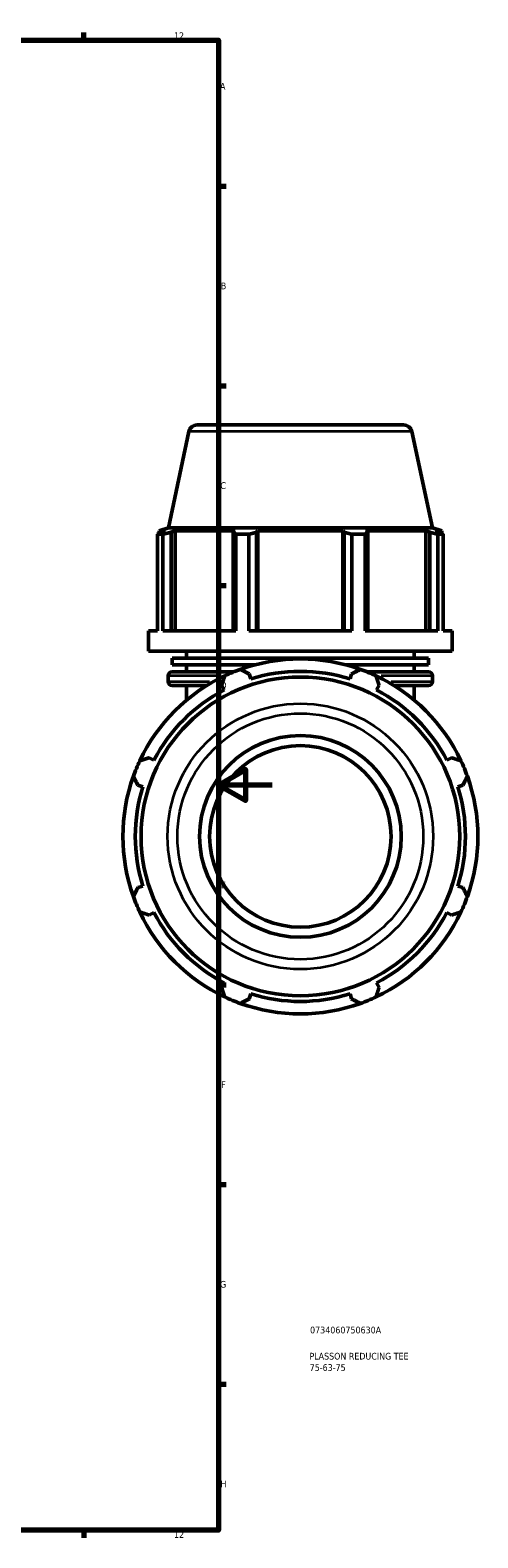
# Model space of a CAD drawing. Header units: millimetres. Extents: x 0 to 1173, y -22 to 1028.
# Tile 7 of 8: x 751 to 917, y 17 to 578. Entities that reach past the tile are written whole.
import ezdxf

# ---------------------------------------------------------------- set-up
doc = ezdxf.new("R2010")
doc.units = ezdxf.units.MM
for name, color, linetype, lineweight in [('Border (ISO)', 7, 'Continuous', 70), ('Title (ISO)', 7, 'Continuous', 50), ('Visible (ISO)', 7, 'Continuous', 50), ('Visible Narrow (ISO)', 7, 'Continuous', 35)]:
    doc.layers.add(name, color=color, linetype=linetype, lineweight=lineweight)
doc.styles.add('Note Text (ISO)', font='tahoma.ttf')

# ---------------------------------------------------------------- blocks, each defined once
blk = doc.blocks.new('Borders Default Border')
at = {"layer": 'Border (ISO)'}
for p, q in [((770.92, 574), (770.92, 576.9)), ((821, 519.75), (823.9, 519.75)), ((821, 445.5), (823.9, 445.5)), ((821, 371.25), (823.9, 371.25)), ((821, 222.75), (823.9, 222.75)), ((821, 148.5), (823.9, 148.5)), ((821, 74.25), (823.9, 74.25)), ((770.92, 20), (770.92, 17.1))]:
    blk.add_line(p, q, dxfattribs=at)
at = {"layer": 'Border (ISO)', "flags": 128}
for points in [[(20, 20), (20, 574), (821, 574), (821, 20), (20, 20)], [(841, 297), (821, 297), (831, 302.77), (831, 291.23), (821, 297)]]:
    blk.add_lwpolyline(points, dxfattribs=at)
at = {"layer": 'Border (ISO)', "color": 232, "true_color": 0xca0064, "char_height": 2.5, "attachment_point": 7, "style": 'Note Text (ISO)'}
for s, insert in [('12', (804.46, 574.4)), ('A', (821.59, 555.62)), ('B', (821.89, 481.38)), ('C', (821.73, 407.08)), ('D', (821.73, 332.88)), ('E', (821.94, 258.63)), ('F', (822, 184.38)), ('G', (821.61, 110.08)), ('H', (821.74, 35.88)), ('12', (804.46, 17.1))]:
    blk.add_mtext(s, dxfattribs=dict(at, insert=insert))
blk = doc.blocks.new('Title Blocks ISO')
at = {"layer": 'Title (ISO)', "color": 232, "true_color": 0xca0064, "style": 'Note Text (ISO)'}
for tag, p in [('PART_NUMBER_001', (34.08, 73.13)), ('DESCRIPTION_001', (33.84, 63.4)), ('DESCRIPTION_002', (33.92, 59.18))]:
    blk.add_attdef(tag, p, '', height=2.5, dxfattribs=at)

msp = doc.modelspace()

# ---------------------------------------------------------------- linework, layer by layer
at = {"layer": 'Visible (ISO)'}
for p, q in [((809.983, 428.432), (802.383, 392.677)), ((813.065, 430.927), (889.863, 430.927)), ((892.944, 428.432), (900.544, 392.677)), ((802.383, 392.677), (798.919, 391.552)), ((900.544, 392.677), (802.383, 392.677)), ((900.544, 392.677), (904.009, 391.552)), ((800.344, 390.267), (798.301, 390.267)), ((798.301, 354.311), (798.301, 390.267)), ((801.351, 391.552), (798.919, 391.552)), ((798.919, 390.587), (798.919, 391.552)), ((801.351, 391.552), (799.734, 391.001)), ((800.344, 390.267), (800.344, 354.311)), ((803.352, 391.001), (804.856, 391.552)), ((803.352, 354.311), (803.352, 391.001)), ((804.856, 354.311), (804.856, 391.552)), ((827.201, 391.552), (804.856, 391.552)), ((827.201, 391.552), (826.419, 391.001)), ((826.419, 391.001), (826.419, 354.311)), ((832.332, 390.267), (827.4, 390.267)), ((827.4, 354.311), (827.4, 390.267)), ((832.332, 390.267), (832.332, 354.311)), ((835.153, 391.001), (835.663, 391.552)), ((835.153, 354.311), (835.153, 391.001)), ((835.663, 354.311), (835.663, 391.552)), ((867.264, 391.552), (835.663, 391.552)), ((867.264, 354.311), (867.264, 391.552)), ((867.264, 391.552), (867.774, 391.001)), ((867.774, 391.001), (867.774, 354.311)), ((875.527, 390.267), (870.595, 390.267)), ((870.595, 354.311), (870.595, 390.267)), ((875.527, 390.267), (875.527, 354.311)), ((876.509, 391.001), (875.726, 391.552)), ((898.072, 391.552), (875.726, 391.552)), ((876.509, 354.311), (876.509, 391.001)), ((898.072, 354.311), (898.072, 391.552)), ((898.072, 391.552), (899.575, 391.001)), ((899.575, 391.001), (899.575, 354.311)), ((903.193, 391.001), (901.577, 391.552)), ((904.009, 391.552), (901.577, 391.552)), ((904.626, 390.267), (902.583, 390.267)), ((902.583, 354.311), (902.583, 390.267)), ((904.009, 390.587), (904.009, 391.552)), ((904.626, 390.267), (904.626, 354.311)), ((794.964, 346.777), (794.964, 354.311)), ((798.301, 354.311), (794.964, 354.311)), ((827.4, 354.311), (800.344, 354.311)), ((870.595, 354.311), (832.332, 354.311)), ((902.583, 354.311), (875.527, 354.311)), ((907.964, 354.311), (904.626, 354.311)), ((907.964, 346.777), (907.964, 354.311)), ((907.964, 346.777), (794.964, 346.777)), ((899.144, 344.227), (803.783, 344.227)), ((803.783, 341.677), (803.783, 344.227)), ((809.089, 344.227), (809.089, 346.777)), ((893.839, 344.227), (893.839, 346.777)), ((899.144, 341.677), (899.144, 344.227)), ((802.309, 335.527), (802.309, 337.627)), ((834.378, 341.677), (803.783, 341.677)), ((803.809, 339.127), (826.754, 339.127)), ((809.089, 339.127), (809.089, 341.677)), ((833.006, 336.467), (832.411, 338.355)), ((899.144, 341.677), (868.55, 341.677)), ((870.516, 338.355), (869.921, 336.467)), ((876.173, 339.127), (899.119, 339.127)), ((893.839, 339.127), (893.839, 341.677)), ((900.619, 335.527), (900.619, 337.627)), ((816.696, 334.027), (803.809, 334.027)), ((809.089, 328.527), (809.089, 334.027)), ((822.207, 334.128), (823.122, 332.372)), ((879.806, 332.372), (880.72, 334.128)), ((899.119, 334.027), (886.231, 334.027)), ((893.839, 328.527), (893.839, 334.027)), ((797.019, 306.27), (795.263, 307.184)), ((907.665, 307.184), (905.908, 306.27)), ((791.036, 296.98), (792.925, 296.385)), ((910.003, 296.385), (911.891, 296.98)), ((792.925, 259.47), (791.036, 258.875)), ((911.891, 258.875), (910.003, 259.47)), ((795.263, 248.671), (797.019, 249.585)), ((905.908, 249.585), (907.665, 248.671)), ((823.122, 223.483), (822.207, 221.726)), ((832.411, 217.5), (833.006, 219.388)), ((869.921, 219.388), (870.516, 217.5)), ((880.72, 221.726), (879.806, 223.483))]:
    msp.add_line(p, q, dxfattribs=at)
for radius in [59.255, 37.5, 33.75]:
    msp.add_circle((851.464, 277.927), radius, dxfattribs=at)
for centre, radius, start, end in [((813.065, 427.777), 3.15, 90, 168), ((889.863, 427.777), 3.15, 12, 90), ((851.464, 277.927), 66, 70.20802, 109.79198), ((851.464, 277.927), 66, 115.20802, 154.79198), ((803.809, 337.627), 1.5, 90, 180), ((851.464, 277.927), 66, 109.79198, 115.20802), ((851.464, 277.927), 61.38, 72.5, 107.5), ((851.464, 277.927), 66, 64.79198, 70.20802), ((851.464, 277.927), 66, 25.20802, 64.79198), ((899.119, 337.627), 1.5, 0, 90), ((851.464, 277.927), 61.38, 117.5, 152.5), ((803.809, 335.527), 1.5, 180, 270), ((851.464, 277.927), 61.38, 27.5, 62.5), ((899.119, 335.527), 1.5, 270, 0), ((851.464, 277.927), 66, 154.79198, 160.20802), ((851.464, 277.927), 66, 19.79198, 25.20802), ((851.464, 277.927), 66, 160.20802, 199.79198), ((851.464, 277.927), 66, 340.20802, 19.79198), ((851.464, 277.927), 61.38, 162.5, 197.5), ((851.464, 277.927), 61.38, 342.5, 17.5), ((851.464, 277.927), 66, 199.79198, 205.20802), ((851.464, 277.927), 66, 334.79198, 340.20802), ((851.464, 277.927), 66, 205.20802, 244.79198), ((851.464, 277.927), 61.38, 207.5, 242.5), ((851.464, 277.927), 66, 295.20802, 334.79198), ((851.464, 277.927), 61.38, 297.5, 332.5), ((851.464, 277.927), 61.38, 252.5, 287.5), ((851.464, 277.927), 66, 244.79198, 250.20802), ((851.464, 277.927), 66, 250.20802, 289.79198), ((851.464, 277.927), 66, 289.79198, 295.20802)]:
    msp.add_arc(centre, radius, start, end, dxfattribs=at)
for points, weights in [([(798.301, 390.267), (799.032, 390.648), (799.734, 391.001)], [1, 1.00149346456, 1.00217039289]), ([(803.352, 391.001), (801.879, 390.648), (800.344, 390.267)], [1.00217039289, 1.00149346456, 1]), ([(827.4, 390.267), (826.899, 390.648), (826.419, 391.001)], [1, 1.00149346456, 1.00217039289]), ([(835.153, 391.001), (833.772, 390.648), (832.332, 390.267)], [1.00217039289, 1.00149346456, 1]), ([(870.595, 390.267), (869.156, 390.648), (867.774, 391.001)], [1, 1.00149346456, 1.00217039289]), ([(876.509, 391.001), (876.028, 390.648), (875.527, 390.267)], [1.00217039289, 1.00149346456, 1]), ([(902.583, 390.267), (901.048, 390.648), (899.575, 391.001)], [1, 1.00149346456, 1.00217039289]), ([(903.193, 391.001), (903.895, 390.648), (904.626, 390.267)], [1.00217039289, 1.00149346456, 1]), ([(822.207, 334.128), (822.769, 335.849), (823.354, 337.642)], [1.00142207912, 1.00111949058, 1]), ([(829.116, 340.029), (830.797, 339.175), (832.411, 338.355)], [1, 1.00111949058, 1.00142207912]), ([(870.516, 338.355), (872.13, 339.175), (873.812, 340.029)], [1.00142207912, 1.00111949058, 1]), ([(879.574, 337.642), (880.159, 335.849), (880.72, 334.128)], [1, 1.00111949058, 1.00142207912]), ([(791.749, 306.037), (793.542, 306.622), (795.263, 307.184)], [1, 1.00111949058, 1.00142207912]), ([(907.665, 307.184), (909.386, 306.622), (911.178, 306.037)], [1.00142207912, 1.00111949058, 1]), ([(791.036, 296.98), (790.216, 298.594), (789.362, 300.275)], [1.00142207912, 1.00111949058, 1]), ([(913.565, 300.275), (912.711, 298.594), (911.891, 296.98)], [1, 1.00111949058, 1.00142207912]), ([(789.362, 255.579), (790.216, 257.261), (791.036, 258.875)], [1, 1.00111949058, 1.00142207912]), ([(911.891, 258.875), (912.711, 257.261), (913.565, 255.579)], [1.00142207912, 1.00111949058, 1]), ([(795.263, 248.671), (793.542, 249.233), (791.749, 249.818)], [1.00142207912, 1.00111949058, 1]), ([(911.178, 249.818), (909.386, 249.233), (907.665, 248.671)], [1, 1.00111949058, 1.00142207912]), ([(823.354, 218.213), (822.769, 220.005), (822.207, 221.726)], [1, 1.00111949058, 1.00142207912]), ([(880.72, 221.726), (880.159, 220.005), (879.574, 218.213)], [1.00142207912, 1.00111949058, 1]), ([(832.411, 217.5), (830.797, 216.68), (829.116, 215.826)], [1.00142207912, 1.00111949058, 1]), ([(873.812, 215.826), (872.13, 216.68), (870.516, 217.5)], [1, 1.00111949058, 1.00142207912])]:
    msp.add_rational_spline(points, weights, degree=2, dxfattribs=at)
at = {"layer": 'Visible Narrow (ISO)'}
for p, q in [((892.433, 428.432), (810.494, 428.432)), ((821.419, 337.627), (802.366, 337.627)), ((900.562, 337.627), (881.508, 337.627)), ((802.354, 335.527), (817.683, 335.527)), ((885.244, 335.527), (900.574, 335.527))]:
    msp.add_line(p, q, dxfattribs=at)
for radius in [49.381, 45.713]:
    msp.add_circle((851.464, 277.927), radius, dxfattribs=at)

# ---------------------------------------------------------------- block references
msp.add_blockref('Borders Default Border', (0, 0))
msp.add_blockref('Title Blocks ISO', (821, 20)).add_auto_attribs({'PART_NUMBER_001': '0734060750630A', 'DESCRIPTION_001': 'PLASSON REDUCING TEE', 'DESCRIPTION_002': '75-63-75'})

doc.saveas('drawing.dxf')
